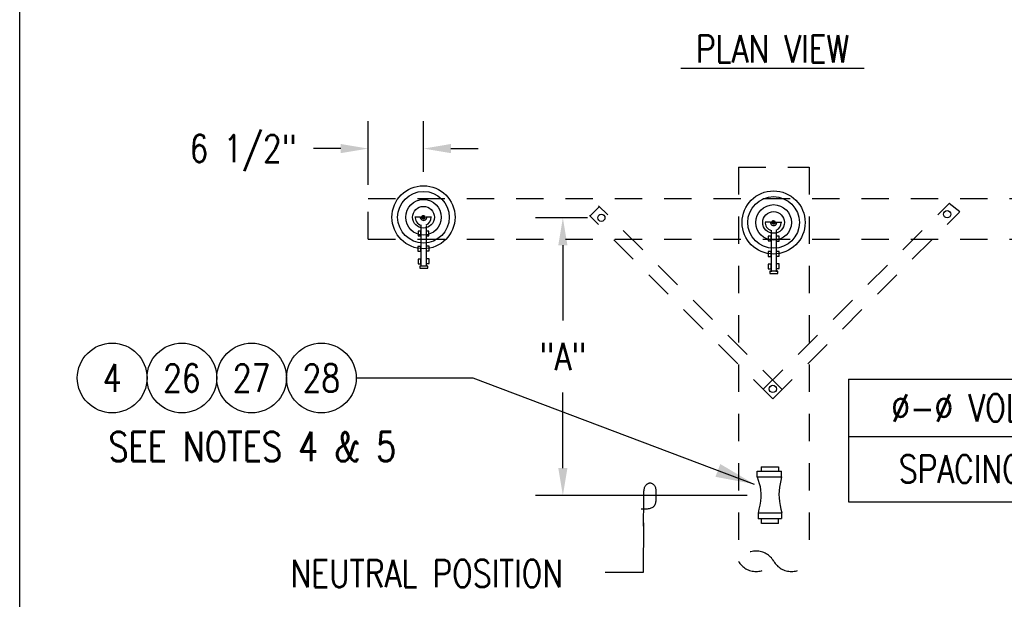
# Model space of a CAD drawing. Extents: x 0 to 7.1, y 0 to 9.85.
# Tile 2 of 6: x 0 to 4.49, y 4.51 to 7.16. Entities that reach past the tile are written whole.
import ezdxf
from ezdxf.enums import TextEntityAlignment as Align

# ---------------------------------------------------------------- set-up
doc = ezdxf.new("R2010")
doc.units = 0
doc.header["$MEASUREMENT"] = 0
doc.linetypes.add('HIDDEN2', pattern=[0.1875, 0.125, -0.0625])
doc.layers.get('0').update_dxf_attribs({"color": 2, "linetype": 'CONTINUOUS'})
doc.layers.add('E-DETL', color=2, linetype='CONTINUOUS')
doc.layers.add('E-DETL-TEXT', color=3, linetype='CONTINUOUS')
doc.styles.add('ROMANS', font='ROMANS.SHX', dxfattribs={"width": 0.8})

# ---------------------------------------------------------------- blocks, each defined once
blk = doc.blocks.new('LOOP')
blk.add_lwpolyline([(-1.119, 0), (-1.115, 0), (-0.947, 0), (-0.809, 0), (-0.694, 0), (-0.6, 0), (-0.523, 0), (-0.456, 0), (-0.397, 0), (-0.341, 0), (-0.288, 0), (-0.238, 0), (-0.189, 0), (-0.142, 0), (-0.097, 0), (-0.053, 0), (-0.01, 0), (0.033, 0), (0.074, 0), (0.114, -0.001), (0.153, -0.003), (0.19, -0.006), (0.226, -0.011), (0.259, -0.017), (0.289, -0.025), (0.317, -0.036), (0.343, -0.048), (0.365, -0.063), (0.386, -0.079), (0.403, -0.095), (0.419, -0.113), (0.432, -0.131), (0.442, -0.15), (0.45, -0.168), (0.456, -0.186), (0.46, -0.204), (0.461, -0.223), (0.46, -0.241), (0.456, -0.259), (0.45, -0.277), (0.442, -0.295), (0.432, -0.313), (0.419, -0.331), (0.404, -0.348), (0.387, -0.365), (0.367, -0.38), (0.345, -0.394), (0.32, -0.406), (0.293, -0.416), (0.264, -0.425), (0.232, -0.431), (0.198, -0.435), (0.162, -0.438), (0.124, -0.44), (0.086, -0.441), (0.045, -0.441), (0.004, -0.441), (-0.038, -0.441), (-0.08, -0.441), (-0.122, -0.44), (-0.163, -0.438), (-0.202, -0.435), (-0.24, -0.43), (-0.275, -0.424), (-0.307, -0.416), (-0.336, -0.405), (-0.362, -0.392), (-0.384, -0.377), (-0.404, -0.359), (-0.421, -0.339), (-0.436, -0.316), (-0.45, -0.292), (-0.461, -0.264), (-0.471, -0.235), (-0.48, -0.202), (-0.488, -0.166), (-0.494, -0.125), (-0.499, -0.08), (-0.502, -0.03), (-0.505, 0.027), (-0.505, 0.09)])

msp = doc.modelspace()

# ---------------------------------------------------------------- linework, layer by layer
at = {"layer": 'E-DETL'}
for p, q in [((0, 0), (0, 9.8484)), ((3.7804, 5.5178), (3.7804, 4.9594)), ((3.7804, 5.5178), (6.6828, 5.5178)), ((3.7804, 5.2575), (6.6828, 5.2575)), ((3.7804, 4.9594), (6.6828, 4.9594))]:
    msp.add_line(p, q, dxfattribs=at)
at = {"layer": 'E-DETL', "linetype": 'HIDDEN2'}
for p, q in [((3.2781, 6.4852), (3.5999, 6.4852)), ((3.2781, 6.4852), (3.2781, 4.6879)), ((3.5999, 6.4852), (3.5999, 4.6879)), ((1.5894, 6.3421), (5.2885, 6.3421)), ((1.5894, 6.1566), (1.5894, 6.3421)), ((2.6002, 6.2608), (2.6425, 6.3044)), ((3.4776, 5.4716), (2.6404, 6.3088)), ((3.3914, 5.4719), (4.2401, 6.3207)), ((4.2872, 6.2809), (4.2387, 6.3189)), ((3.4346, 5.4287), (2.5992, 6.2641)), ((3.4346, 5.4287), (4.2862, 6.2802)), ((1.5894, 6.1566), (5.2885, 6.1566))]:
    msp.add_line(p, q, dxfattribs=at)
at = {"layer": 'E-DETL', "color": 4}
for p, q in [((1.8038, 6.259), (1.8272, 6.259)), ((1.8327, 6.256), (1.8416, 6.2649)), ((1.8328, 6.2575), (1.8402, 6.2649)), ((1.833, 6.2549), (1.8428, 6.2647)), ((1.8331, 6.2592), (1.8384, 6.2645)), ((1.8333, 6.2537), (1.844, 6.2645)), ((1.8333, 6.2537), (1.844, 6.2645)), ((1.8337, 6.2527), (1.8449, 6.2639)), ((1.8343, 6.2519), (1.8458, 6.2634)), ((1.8349, 6.2511), (1.8466, 6.2628)), ((1.8355, 6.2503), (1.8473, 6.2621)), ((1.8364, 6.2498), (1.8478, 6.2612)), ((1.8364, 6.2498), (1.8478, 6.2612)), ((1.8373, 6.2493), (1.8484, 6.2604)), ((1.8382, 6.2488), (1.8488, 6.2594)), ((1.8394, 6.2486), (1.8491, 6.2582)), ((1.8407, 6.2484), (1.8493, 6.257)), ((1.8421, 6.2485), (1.8492, 6.2555)), ((1.8421, 6.2485), (1.8492, 6.2555)), ((1.8442, 6.2491), (1.8486, 6.2535)), ((1.8566, 6.2578), (1.8784, 6.2578)), ((1.83, 6.2218), (1.83, 6.0314)), ((1.854, 6.2182), (1.854, 6.0317)), ((3.4006, 6.2352), (3.4239, 6.2352)), ((3.4268, 6.1981), (3.4268, 6.0076)), ((3.4294, 6.2322), (3.4384, 6.2412)), ((3.4296, 6.2338), (3.437, 6.2412)), ((3.4297, 6.2311), (3.4396, 6.241)), ((3.4298, 6.2354), (3.4352, 6.2408)), ((3.43, 6.23), (3.4408, 6.2408)), ((3.43, 6.23), (3.4408, 6.2408)), ((3.4304, 6.229), (3.4417, 6.2402)), ((3.4311, 6.2282), (3.4425, 6.2396)), ((3.4317, 6.2274), (3.4434, 6.2391)), ((3.4323, 6.2266), (3.444, 6.2383)), ((3.4332, 6.2261), (3.4446, 6.2375)), ((3.4332, 6.2261), (3.4446, 6.2375)), ((3.4341, 6.2256), (3.4452, 6.2366)), ((3.435, 6.2251), (3.4456, 6.2356)), ((3.4362, 6.2249), (3.4458, 6.2345)), ((3.4375, 6.2247), (3.4461, 6.2333)), ((3.4389, 6.2247), (3.446, 6.2318)), ((3.4389, 6.2247), (3.446, 6.2318)), ((3.4409, 6.2253), (3.4454, 6.2298)), ((3.4534, 6.2341), (3.4752, 6.2341)), ((1.83, 6.1935), (1.8168, 6.1935)), ((1.8168, 6.1935), (1.8168, 6.1721)), ((1.8168, 6.1721), (1.83, 6.1721)), ((1.83, 6.1721), (1.83, 6.1935)), ((1.8667, 6.1935), (1.8535, 6.1935)), ((1.8535, 6.1935), (1.8535, 6.172)), ((1.8535, 6.172), (1.8667, 6.172)), ((1.8667, 6.172), (1.8667, 6.1935)), ((3.4268, 6.1698), (3.4136, 6.1698)), ((3.4136, 6.1698), (3.4136, 6.1484)), ((3.4268, 6.1484), (3.4268, 6.1698)), ((3.4635, 6.1697), (3.4503, 6.1697)), ((3.4503, 6.1697), (3.4503, 6.1483)), ((3.4508, 6.1944), (3.4508, 6.0079)), ((3.4635, 6.1483), (3.4635, 6.1697)), ((1.8297, 6.1235), (1.8165, 6.1235)), ((1.8165, 6.1235), (1.8165, 6.102)), ((1.8297, 6.102), (1.8297, 6.1235)), ((1.8669, 6.1247), (1.8537, 6.1247)), ((1.8537, 6.1247), (1.8537, 6.1032)), ((1.8669, 6.1032), (1.8669, 6.1247)), ((3.4136, 6.1484), (3.4268, 6.1484)), ((3.4503, 6.1483), (3.4635, 6.1483)), ((1.8165, 6.102), (1.8297, 6.102)), ((1.83, 6.0662), (1.8168, 6.0662)), ((1.8168, 6.0662), (1.8168, 6.0447)), ((1.83, 6.0447), (1.83, 6.0662)), ((1.8537, 6.1032), (1.8669, 6.1032)), ((1.8669, 6.0674), (1.8537, 6.0674)), ((1.8537, 6.0674), (1.8537, 6.046)), ((1.8669, 6.046), (1.8669, 6.0674)), ((3.4265, 6.0997), (3.4133, 6.0997)), ((3.4133, 6.0997), (3.4133, 6.0783)), ((3.4133, 6.0783), (3.4265, 6.0783)), ((3.4265, 6.0783), (3.4265, 6.0997)), ((3.4637, 6.1009), (3.4505, 6.1009)), ((3.4505, 6.1009), (3.4505, 6.0795)), ((3.4505, 6.0795), (3.4637, 6.0795)), ((3.4637, 6.0795), (3.4637, 6.1009)), ((1.8168, 6.0447), (1.83, 6.0447)), ((1.8613, 6.0343), (1.8244, 6.0343)), ((1.8244, 6.0343), (1.8244, 6.0237)), ((1.8244, 6.0237), (1.8613, 6.0237)), ((1.8537, 6.046), (1.8669, 6.046)), ((1.8613, 6.0237), (1.8613, 6.0343)), ((3.4268, 6.0424), (3.4136, 6.0424)), ((3.4136, 6.0424), (3.4136, 6.021)), ((3.4136, 6.021), (3.4268, 6.021)), ((3.4268, 6.021), (3.4268, 6.0424)), ((3.4637, 6.0437), (3.4505, 6.0437)), ((3.4505, 6.0437), (3.4505, 6.0223)), ((3.4505, 6.0223), (3.4637, 6.0223)), ((3.4637, 6.0223), (3.4637, 6.0437)), ((3.458, 6.0105), (3.4211, 6.0105)), ((3.4211, 6.0105), (3.4211, 5.9999)), ((3.4211, 5.9999), (3.458, 5.9999)), ((3.458, 5.9999), (3.458, 6.0105)), ((3.3641, 5.0987), (3.475, 5.0987)), ((3.3641, 5.0715), (3.3641, 5.0987)), ((3.3823, 5.1191), (3.3823, 5.0987)), ((3.3823, 5.1191), (3.4607, 5.1191)), ((3.4607, 5.1191), (3.4607, 5.0987)), ((3.475, 5.0724), (3.475, 5.0987)), ((3.363, 5.0724), (3.475, 5.0724)), ((3.363, 5.0724), (3.368, 5.0578)), ((3.368, 5.0578), (3.3726, 5.0431)), ((3.3726, 5.0431), (3.3764, 5.0281)), ((3.4678, 5.041), (3.465, 5.0252)), ((3.4712, 5.0567), (3.4678, 5.041)), ((3.475, 5.0724), (3.4712, 5.0567)), ((3.3764, 5.0281), (3.3792, 5.0126)), ((3.3792, 5.0126), (3.3804, 4.9964)), ((3.3804, 4.9964), (3.38, 4.9795)), ((3.4631, 5.0092), (3.4624, 4.9929)), ((3.4624, 4.9929), (3.4631, 4.9764)), ((3.465, 5.0252), (3.4631, 5.0092)), ((3.3751, 4.9439), (3.3714, 4.9255)), ((3.3781, 4.9619), (3.3751, 4.9439)), ((3.38, 4.9795), (3.3781, 4.9619)), ((3.4631, 4.9764), (3.4651, 4.9596)), ((3.4651, 4.9596), (3.4679, 4.9426)), ((3.4679, 4.9426), (3.4714, 4.9256)), ((3.3714, 4.9255), (3.3673, 4.9069)), ((3.3673, 4.9069), (3.3673, 4.8818)), ((3.368, 4.9084), (3.4752, 4.9084)), ((3.4714, 4.9256), (3.4752, 4.9084)), ((3.475, 4.9093), (3.475, 4.8821)), ((3.475, 4.8818), (3.3673, 4.8818)), ((3.3824, 4.86), (3.3824, 4.8804)), ((3.4608, 4.86), (3.3824, 4.86)), ((3.4608, 4.86), (3.4608, 4.8804))]:
    msp.add_line(p, q, dxfattribs=at)
for centre, radius in [((1.8415, 6.2566), 0.1439), ((3.4383, 6.2329), 0.1439), ((1.8415, 6.2566), 0.1177), ((1.8415, 6.2566), 0.0811), ((3.4383, 6.2329), 0.1177), ((1.8415, 6.2566), 0.0496), ((3.4383, 6.2329), 0.0811), ((1.841, 6.2567), 0.00838), ((3.4383, 6.2329), 0.0496), ((3.4378, 6.2329), 0.00838)]:
    msp.add_circle(centre, radius, dxfattribs=at)
at = {"layer": 'E-DETL'}
for centre in [(4.2302, 6.2703), (2.6528, 6.2543), (3.435, 5.4736)]:
    msp.add_circle(centre, 0.0166, dxfattribs=at)
at = {"layer": 'E-DETL', "color": 4}
for centre, radius, start, end in [((1.8401, 6.2552), 0.0364, 171.2441, 254.999), ((1.8416, 6.2572), 0.0148, 173.6008, 9.6145), ((1.8401, 6.2552), 0.0364, 291.5414, 2.8854), ((3.4369, 6.2315), 0.0364, 171.2441, 254.9986), ((3.4384, 6.2334), 0.0148, 173.6008, 9.6145), ((3.4369, 6.2315), 0.0364, 291.5414, 2.8854)]:
    msp.add_arc(centre, radius, start, end, dxfattribs=at)
at = {"layer": 'E-DETL', "linetype": 'HIDDEN2'}
for centre, start, end in [((3.3586, 4.6414), 30, 150), ((3.3586, 4.7343), 210, 330), ((3.5195, 4.7343), 210, 330)]:
    msp.add_arc(centre, 0.0929, start, end, dxfattribs=at)
at = {"layer": 'E-DETL', "color": 4}
for p in [(1.8415, 6.2566), (3.4383, 6.2329)]:
    msp.add_point(p, dxfattribs=at)
at = {"layer": 'E-DETL-TEXT'}
for p, q in [((1.5894, 6.4046), (1.5894, 6.6948)), ((1.8415, 6.463), (1.8415, 6.6948)), ((1.4644, 6.5698), (1.3394, 6.5698)), ((1.9665, 6.5698), (2.0915, 6.5698)), ((2.5903, 6.2543), (2.3522, 6.2543)), ((2.4772, 6.1293), (2.4772, 5.7855)), ((1.5348, 5.5236), (2.0659, 5.5236)), ((2.0659, 5.5236), (3.35, 5.0396)), ((2.4772, 5.1129), (2.4772, 5.4567)), ((3.3177, 4.9879), (2.3522, 4.9879)), ((2.8453, 4.863), (2.843, 4.6359)), ((2.843, 4.6359), (2.6704, 4.6359))]:
    msp.add_line(p, q, dxfattribs=at)
for centre in [(0.4218, 5.5236), (0.7398, 5.5236), (1.0578, 5.5236), (1.3758, 5.5236)]:
    msp.add_circle(centre, 0.159, dxfattribs=at)
for points in [[(1.4644, 6.5907), (1.4644, 6.549), (1.5894, 6.5698)], [(1.9665, 6.5907), (1.9665, 6.549), (1.8415, 6.5698)], [(2.4564, 6.1293), (2.498, 6.1293), (2.4772, 6.2543)], [(3.1952, 5.1313), (3.35, 5.0396), (3.1731, 5.0729)], [(2.4564, 5.1129), (2.498, 5.1129), (2.4772, 4.9879)]]:
    msp.add_solid(points, dxfattribs=at)

# ---------------------------------------------------------------- block references
at = {"layer": 'E-DETL-TEXT', "xscale": 0.125, "yscale": 0.125, "zscale": 0.125, "rotation": 89.40242797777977}
msp.add_blockref('LOOP', (2.8466, 4.9879), dxfattribs=at)

# ---------------------------------------------------------------- texts
at = {"layer": 'E-DETL-TEXT', "style": 'ROMANS', "width": 0.8}
for s, height, p in [('%%U PLAN VIEW ', 0.125, (3.0151, 6.9617)), ('SEE NOTES 4 & 5', 0.133333, (0.4055, 5.1442)), ('NEUTRAL POSITION', 0.125, (1.2351, 4.5692))]:
    msp.add_text(s, height=height, dxfattribs=at).set_placement(p)
for s, p in [('4', (0.4218, 5.5236)), ('26', (0.7398, 5.5236)), ('27', (1.0578, 5.5236)), ('28', (1.3758, 5.5236)), ('%%C-%%C VOLTAGE', (4.4311, 5.3876)), ('SPACING "A"', (4.4311, 5.1084))]:
    msp.add_text(s, height=0.125, dxfattribs=at).set_placement(p, align=Align.MIDDLE)
at = {"layer": 'E-DETL-TEXT', "char_height": 0.125, "attachment_point": 5, "style": 'ROMANS'}
for s, insert in [('\\A1;6 1/2"', (1.0191, 6.5494)), ('\\A1;"A"', (2.4772, 5.6211))]:
    msp.add_mtext(s, dxfattribs=dict(at, insert=insert))

doc.saveas('drawing.dxf')
